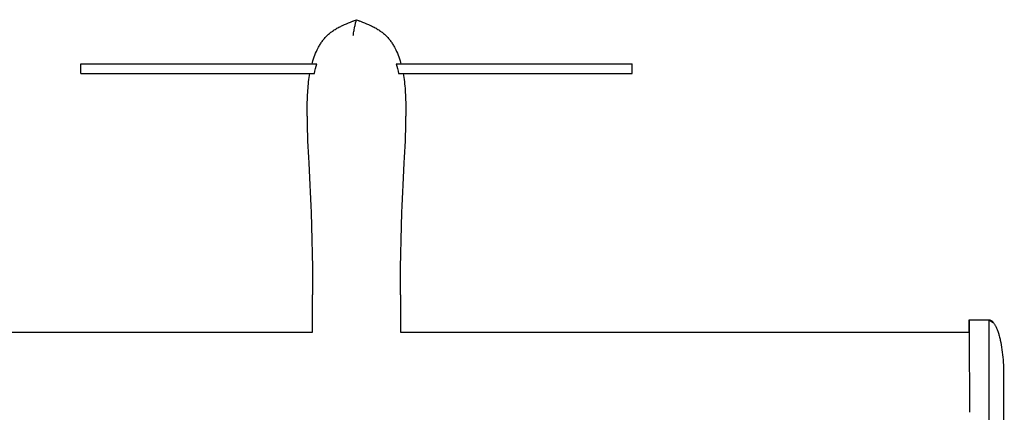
# Model space of a CAD drawing. Header units: millimetres. Extents: x -1528 to 1528, y -800 to 940.
# Tile 10 of 10: x 725 to 1528, y 334 to 655. Entities that reach past the tile are written whole.
import ezdxf

# ---------------------------------------------------------------- set-up
doc = ezdxf.new("R2010")
doc.units = ezdxf.units.MM
doc.layers.add('VISIBLE', color=7, linetype='Continuous')

msp = doc.modelspace()

# ---------------------------------------------------------------- linework, layer by layer
at = {"layer": 'VISIBLE'}
for p, q in [((988.56, 650.27), (990.14, 650.99)), ((990.14, 650.99), (991.74, 651.69)), ((991.74, 651.69), (993.36, 652.37)), ((993.36, 652.37), (994.99, 653.03)), ((994.99, 653.03), (996.63, 653.68)), ((996.63, 653.68), (999.93, 654.95)), ((996.91, 653.68), (999.93, 654.95)), ((998.7, 650.28), (998.87, 651)), ((998.87, 651), (999.04, 651.7)), ((999.04, 651.7), (999.22, 652.37)), ((999.22, 652.37), (999.57, 653.68)), ((999.57, 653.68), (999.93, 654.95)), ((999.92, 654.95), (999.93, 654.95)), ((999.93, 654.95), (1002.59, 653.68)), ((999.93, 654.95), (999.94, 654.95)), ((999.93, 654.95), (1003.23, 653.68)), ((1003.23, 653.68), (1004.87, 653.03)), ((1004.87, 653.03), (1006.5, 652.37)), ((1006.5, 652.37), (1008.12, 651.69)), ((1008.12, 651.69), (1009.72, 650.99)), ((1009.72, 650.99), (1011.3, 650.27)), ((976.54, 642.53), (977.15, 643.09)), ((977.15, 643.09), (977.79, 643.63)), ((977.79, 643.63), (978.43, 644.16)), ((978.43, 644.16), (979.09, 644.67)), ((979.09, 644.67), (979.76, 645.17)), ((979.76, 645.17), (980.44, 645.66)), ((980.44, 645.66), (981.13, 646.13)), ((981.13, 646.13), (981.83, 646.59)), ((981.83, 646.59), (982.54, 647.04)), ((982.54, 647.04), (983.27, 647.48)), ((983.27, 647.48), (984, 647.91)), ((984, 647.91), (984.74, 648.32)), ((984.74, 648.32), (985.49, 648.73)), ((985.49, 648.73), (986.25, 649.13)), ((986.25, 649.13), (987.01, 649.52)), ((987.01, 649.52), (987.79, 649.9)), ((987.79, 649.9), (988.56, 650.27)), ((997.4, 642.54), (997.47, 643.1)), ((997.47, 643.1), (997.6, 644.17)), ((997.6, 644.17), (997.75, 645.19)), ((997.75, 645.19), (997.9, 646.15)), ((997.9, 646.15), (998.05, 647.05)), ((998.05, 647.05), (998.21, 647.92)), ((998.21, 647.92), (998.37, 648.74)), ((998.37, 648.74), (998.53, 649.52)), ((998.53, 649.52), (998.7, 650.28)), ((1011.3, 650.27), (1012.07, 649.9)), ((1012.07, 649.9), (1012.85, 649.52)), ((1012.85, 649.52), (1013.61, 649.13)), ((1013.61, 649.13), (1014.37, 648.73)), ((1014.37, 648.73), (1015.12, 648.32)), ((1015.12, 648.32), (1015.86, 647.91)), ((1015.86, 647.91), (1016.59, 647.48)), ((1016.59, 647.48), (1017.32, 647.04)), ((1017.32, 647.04), (1018.03, 646.59)), ((1018.03, 646.59), (1018.73, 646.13)), ((1018.73, 646.13), (1019.42, 645.66)), ((1019.42, 645.66), (1020.1, 645.17)), ((1020.1, 645.17), (1020.77, 644.67)), ((1020.77, 644.67), (1021.43, 644.16)), ((1021.43, 644.16), (1022.07, 643.63)), ((1022.07, 643.63), (1022.71, 643.09)), ((1022.71, 643.09), (1023.32, 642.53)), ((969.79, 633.97), (970.19, 634.64)), ((970.19, 634.64), (970.61, 635.31)), ((970.61, 635.31), (971.04, 635.97)), ((971.04, 635.97), (971.48, 636.62)), ((971.48, 636.62), (971.93, 637.26)), ((971.93, 637.26), (972.39, 637.89)), ((972.39, 637.89), (972.86, 638.51)), ((972.86, 638.51), (973.34, 639.11)), ((973.34, 639.11), (973.84, 639.71)), ((973.84, 639.71), (974.34, 640.29)), ((974.34, 640.29), (974.86, 640.86)), ((974.86, 640.86), (975.39, 641.41)), ((975.39, 641.41), (975.93, 641.95)), ((975.93, 641.95), (976.54, 642.53)), ((997.33, 641.97), (997.4, 642.54)), ((1023.32, 642.53), (1023.93, 641.96)), ((1023.93, 641.96), (1024.47, 641.41)), ((1024.47, 641.41), (1025, 640.86)), ((1025, 640.86), (1025.52, 640.29)), ((1025.52, 640.29), (1026.02, 639.71)), ((1026.02, 639.71), (1026.52, 639.11)), ((1026.52, 639.11), (1027, 638.51)), ((1027, 638.51), (1027.47, 637.89)), ((1027.47, 637.89), (1027.93, 637.26)), ((1027.93, 637.26), (1028.38, 636.62)), ((1028.38, 636.62), (1028.82, 635.97)), ((1028.82, 635.97), (1029.25, 635.31)), ((1029.25, 635.31), (1029.67, 634.64)), ((1029.67, 634.64), (1030.07, 633.97)), ((965.99, 626.05), (966.59, 627.54)), ((966.59, 627.54), (967.23, 629.01)), ((967.23, 629.01), (967.91, 630.46)), ((967.91, 630.46), (968.63, 631.89)), ((968.63, 631.89), (969.01, 632.59)), ((969.01, 632.59), (969.39, 633.28)), ((969.39, 633.28), (969.79, 633.97)), ((1030.07, 633.97), (1030.47, 633.28)), ((1030.47, 633.28), (1030.85, 632.59)), ((1030.85, 632.59), (1031.23, 631.89)), ((1031.23, 631.89), (1031.95, 630.46)), ((1031.95, 630.46), (1032.63, 629.01)), ((1032.63, 629.01), (1033.27, 627.54)), ((1033.27, 627.54), (1033.87, 626.05)), ((774.94, 610.96), (774.94, 618.96)), ((774.94, 618.96), (774.95, 618.96)), ((774.94, 618.96), (774.94, 618.96)), ((774.95, 618.96), (774.98, 618.96)), ((774.98, 618.96), (775.06, 618.96)), ((775.06, 618.96), (775.16, 618.96)), ((775.16, 618.96), (775.3, 618.96)), ((775.3, 618.96), (775.47, 618.96)), ((775.47, 618.96), (775.67, 618.96)), ((775.67, 618.96), (775.91, 618.96)), ((775.91, 618.96), (776.17, 618.96)), ((776.17, 618.96), (776.46, 618.96)), ((776.46, 618.96), (776.79, 618.96)), ((776.79, 618.96), (777.14, 618.96)), ((777.14, 618.96), (777.52, 618.96)), ((777.52, 618.96), (777.92, 618.96)), ((777.92, 618.96), (778.36, 618.96)), ((778.36, 618.96), (778.82, 618.96)), ((778.82, 618.96), (779.3, 618.96)), ((779.3, 618.96), (779.81, 618.96)), ((779.81, 618.96), (780.34, 618.96)), ((780.34, 618.96), (780.9, 618.96)), ((780.9, 618.96), (781.48, 618.96)), ((781.48, 618.96), (782.08, 618.96)), ((782.08, 618.96), (782.7, 618.96)), ((782.7, 618.96), (783.35, 618.96)), ((783.35, 618.96), (784.01, 618.96)), ((784.01, 618.96), (785.4, 618.96)), ((785.4, 618.96), (786.86, 618.96)), ((786.86, 618.96), (788.39, 618.96)), ((788.39, 618.96), (789.98, 618.96)), ((789.98, 618.96), (791.63, 618.96)), ((791.63, 618.96), (793.33, 618.96)), ((793.33, 618.96), (795.08, 618.96)), ((795.08, 618.96), (796.88, 618.96)), ((796.88, 618.96), (798.71, 618.96)), ((798.71, 618.96), (800.58, 618.96)), ((800.58, 618.96), (802.47, 618.96)), ((802.47, 618.96), (804.39, 618.96)), ((804.39, 618.96), (808.28, 618.96)), ((808.28, 618.96), (812.19, 618.96)), ((812.19, 618.96), (816.1, 618.96)), ((816.1, 618.96), (818.03, 618.97)), ((818.03, 618.97), (819.95, 618.97)), ((819.95, 618.97), (821.97, 618.97)), ((821.97, 618.97), (823.96, 618.97)), ((823.96, 618.97), (825.92, 618.97)), ((825.92, 618.97), (827.87, 618.97)), ((827.87, 618.97), (829.79, 618.97)), ((829.79, 618.97), (831.68, 618.97)), ((831.68, 618.97), (833.55, 618.97)), ((833.55, 618.97), (835.41, 618.97)), ((835.41, 618.97), (837.24, 618.97)), ((837.24, 618.97), (839.05, 618.97)), ((839.05, 618.97), (840.84, 618.97)), ((840.84, 618.97), (842.61, 618.97)), ((842.61, 618.97), (844.36, 618.97)), ((844.36, 618.97), (846.09, 618.97)), ((846.09, 618.97), (849.5, 618.97)), ((849.5, 618.97), (852.84, 618.97)), ((852.84, 618.97), (856.11, 618.97)), ((856.11, 618.97), (859.33, 618.97)), ((859.33, 618.97), (862.49, 618.97)), ((862.49, 618.97), (865.59, 618.97)), ((865.59, 618.97), (868.65, 618.97)), ((868.65, 618.97), (871.66, 618.97)), ((871.66, 618.97), (874.63, 618.97)), ((874.63, 618.97), (877.56, 618.97)), ((877.56, 618.97), (880.47, 618.97)), ((880.47, 618.97), (883.34, 618.97)), ((883.34, 618.97), (886.19, 618.97)), ((886.19, 618.97), (889.02, 618.97)), ((889.02, 618.97), (891.83, 618.97)), ((891.83, 618.97), (897.42, 618.97)), ((897.42, 618.97), (903, 618.97)), ((903, 618.97), (908.59, 618.97)), ((908.59, 618.97), (914.23, 618.97)), ((914.23, 618.97), (919.95, 618.97)), ((919.95, 618.97), (922.77, 618.97)), ((922.77, 618.97), (925.62, 618.97)), ((925.62, 618.97), (928.49, 618.97)), ((928.49, 618.97), (931.38, 618.97)), ((931.38, 618.97), (934.3, 618.97)), ((934.3, 618.97), (937.24, 618.97)), ((937.24, 618.97), (943.17, 618.97)), ((943.17, 618.97), (949.18, 618.97)), ((949.18, 618.97), (955.26, 618.97)), ((955.26, 618.97), (961.39, 618.97)), ((961.39, 618.97), (967.58, 618.97)), ((963.65, 618.97), (963.93, 619.96)), ((963.93, 619.96), (964.39, 621.49)), ((964.39, 621.49), (964.89, 623.02)), ((964.89, 623.02), (965.42, 624.54)), ((965.42, 624.54), (965.99, 626.05)), ((967.01, 616.99), (967.58, 618.97)), ((967.57, 618.97), (967.58, 618.97)), ((1032.31, 618.97), (1032.89, 616.99)), ((1032.31, 618.97), (1032.32, 618.97)), ((1032.31, 618.97), (1038.5, 618.97)), ((1033.87, 626.05), (1034.44, 624.54)), ((1034.44, 624.54), (1034.97, 623.02)), ((1034.97, 623.02), (1035.47, 621.49)), ((1035.47, 621.49), (1035.93, 619.96)), ((1035.93, 619.96), (1036.21, 618.97)), ((1038.5, 618.97), (1044.63, 618.97)), ((1044.63, 618.97), (1050.71, 618.97)), ((1050.71, 618.97), (1056.72, 618.97)), ((1056.72, 618.97), (1062.66, 618.97)), ((1062.66, 618.97), (1065.6, 618.97)), ((1065.6, 618.97), (1068.51, 618.97)), ((1068.51, 618.97), (1071.41, 618.97)), ((1071.41, 618.97), (1074.28, 618.97)), ((1074.28, 618.97), (1077.12, 618.97)), ((1077.12, 618.97), (1079.94, 618.97)), ((1079.94, 618.97), (1085.66, 618.97)), ((1085.66, 618.97), (1091.3, 618.97)), ((1091.3, 618.97), (1096.9, 618.97)), ((1096.9, 618.97), (1102.47, 618.97)), ((1102.47, 618.97), (1108.07, 618.97)), ((1108.07, 618.97), (1110.88, 618.97)), ((1110.88, 618.97), (1113.71, 618.97)), ((1113.71, 618.97), (1116.56, 618.97)), ((1116.56, 618.97), (1119.43, 618.97)), ((1119.43, 618.97), (1122.33, 618.97)), ((1122.33, 618.97), (1125.27, 618.97)), ((1125.27, 618.97), (1128.24, 618.97)), ((1128.24, 618.97), (1131.25, 618.97)), ((1131.25, 618.97), (1134.31, 618.97)), ((1134.31, 618.97), (1137.41, 618.97)), ((1137.41, 618.97), (1140.57, 618.97)), ((1140.57, 618.97), (1143.78, 618.97)), ((1143.78, 618.97), (1147.06, 618.97)), ((1147.06, 618.97), (1150.4, 618.97)), ((1150.4, 618.97), (1153.81, 618.97)), ((1153.81, 618.97), (1155.54, 618.97)), ((1155.54, 618.97), (1157.29, 618.97)), ((1157.29, 618.97), (1159.06, 618.97)), ((1159.06, 618.97), (1160.85, 618.97)), ((1160.85, 618.97), (1162.66, 618.97)), ((1162.66, 618.97), (1164.49, 618.97)), ((1164.49, 618.97), (1166.34, 618.97)), ((1166.34, 618.97), (1168.21, 618.97)), ((1168.21, 618.97), (1170.11, 618.97)), ((1170.11, 618.97), (1172.02, 618.97)), ((1172.02, 618.97), (1173.97, 618.97)), ((1173.97, 618.97), (1175.93, 618.97)), ((1175.93, 618.97), (1177.92, 618.97)), ((1177.92, 618.97), (1179.93, 618.97)), ((1179.93, 618.97), (1181.85, 618.97)), ((1181.85, 618.97), (1183.79, 618.96)), ((1183.79, 618.96), (1187.69, 618.96)), ((1187.69, 618.96), (1191.61, 618.96)), ((1191.61, 618.96), (1195.49, 618.96)), ((1195.49, 618.96), (1197.41, 618.96)), ((1197.41, 618.96), (1199.3, 618.96)), ((1199.3, 618.96), (1201.17, 618.96)), ((1201.17, 618.96), (1203, 618.96)), ((1203, 618.96), (1204.79, 618.96)), ((1204.79, 618.96), (1206.55, 618.96)), ((1206.55, 618.96), (1208.25, 618.96)), ((1208.25, 618.96), (1209.9, 618.96)), ((1209.9, 618.96), (1211.49, 618.96)), ((1211.49, 618.96), (1213.02, 618.96)), ((1213.02, 618.96), (1214.48, 618.96)), ((1214.48, 618.96), (1215.86, 618.96)), ((1215.86, 618.96), (1216.53, 618.96)), ((1216.53, 618.96), (1217.17, 618.96)), ((1217.17, 618.96), (1217.79, 618.96)), ((1217.79, 618.96), (1218.39, 618.96)), ((1218.39, 618.96), (1218.97, 618.96)), ((1218.97, 618.96), (1219.53, 618.96)), ((1219.53, 618.96), (1220.06, 618.96)), ((1220.06, 618.96), (1220.57, 618.96)), ((1220.57, 618.96), (1221.05, 618.96)), ((1221.05, 618.96), (1221.51, 618.96)), ((1221.51, 618.96), (1221.94, 618.96)), ((1221.94, 618.96), (1222.35, 618.96)), ((1222.35, 618.96), (1222.73, 618.96)), ((1222.73, 618.96), (1223.08, 618.96)), ((1223.08, 618.96), (1223.4, 618.96)), ((1223.4, 618.96), (1223.69, 618.96)), ((1223.69, 618.96), (1223.96, 618.96)), ((1223.96, 618.96), (1224.19, 618.96)), ((1224.19, 618.96), (1224.39, 618.96)), ((1224.39, 618.96), (1224.56, 618.96)), ((1224.56, 618.96), (1224.7, 618.96)), ((1224.7, 618.96), (1224.81, 618.96)), ((1224.81, 618.96), (1224.88, 618.96)), ((1224.88, 618.96), (1224.91, 618.96)), ((1224.91, 618.96), (1224.92, 618.96)), ((1224.92, 610.96), (1224.92, 618.96)), ((1224.92, 618.96), (1224.92, 618.96)), ((774.94, 610.96), (774.95, 610.96)), ((774.94, 610.96), (774.98, 610.96)), ((774.95, 610.96), (774.98, 610.96)), ((774.98, 610.96), (775.04, 610.96)), ((774.98, 610.96), (775.06, 610.96)), ((775.04, 610.96), (775.15, 610.96)), ((775.06, 610.96), (775.16, 610.96)), ((775.15, 610.96), (775.29, 610.96)), ((775.16, 610.96), (775.3, 610.96)), ((775.29, 610.96), (775.46, 610.96)), ((775.3, 610.96), (775.47, 610.96)), ((775.46, 610.96), (775.66, 610.96)), ((775.47, 610.96), (775.67, 610.96)), ((775.66, 610.96), (775.9, 610.96)), ((775.67, 610.96), (775.91, 610.96)), ((775.9, 610.96), (776.16, 610.96)), ((775.91, 610.96), (776.17, 610.96)), ((776.16, 610.96), (776.46, 610.96)), ((776.17, 610.96), (776.46, 610.96)), ((776.46, 610.96), (776.79, 610.96)), ((776.46, 610.96), (776.79, 610.96)), ((776.79, 610.96), (777.15, 610.96)), ((776.79, 610.96), (777.14, 610.96)), ((777.14, 610.96), (777.52, 610.96)), ((777.15, 610.96), (777.54, 610.95)), ((777.52, 610.96), (777.92, 610.96)), ((777.54, 610.95), (777.95, 610.95)), ((777.92, 610.96), (778.36, 610.96)), ((777.95, 610.95), (778.39, 610.95)), ((778.36, 610.96), (778.82, 610.96)), ((778.39, 610.95), (778.86, 610.95)), ((778.82, 610.96), (779.3, 610.96)), ((778.86, 610.95), (779.36, 610.95)), ((779.3, 610.96), (779.81, 610.96)), ((779.36, 610.95), (779.88, 610.95)), ((779.81, 610.96), (780.34, 610.96)), ((779.88, 610.95), (780.43, 610.95)), ((780.34, 610.96), (780.9, 610.96)), ((780.43, 610.95), (781, 610.95)), ((780.9, 610.96), (781.48, 610.96)), ((781, 610.95), (781.59, 610.95)), ((781.48, 610.96), (782.08, 610.96)), ((781.59, 610.95), (782.21, 610.95)), ((782.08, 610.96), (782.7, 610.96)), ((782.21, 610.95), (782.84, 610.95)), ((782.7, 610.96), (783.35, 610.96)), ((782.84, 610.95), (783.5, 610.95)), ((783.35, 610.96), (784.01, 610.96)), ((783.5, 610.95), (784.19, 610.95)), ((784.01, 610.96), (785.4, 610.96)), ((784.19, 610.95), (784.89, 610.95)), ((784.89, 610.95), (786.35, 610.95)), ((785.4, 610.96), (786.86, 610.96)), ((786.35, 610.95), (787.88, 610.95)), ((786.86, 610.96), (788.39, 610.96)), ((787.88, 610.95), (789.48, 610.95)), ((788.39, 610.96), (789.98, 610.96)), ((789.48, 610.95), (791.14, 610.95)), ((789.98, 610.96), (791.63, 610.96)), ((791.14, 610.95), (792.86, 610.95)), ((791.63, 610.96), (793.33, 610.96)), ((792.86, 610.95), (794.63, 610.95)), ((793.33, 610.96), (795.08, 610.96)), ((794.63, 610.95), (796.45, 610.95)), ((795.08, 610.96), (796.88, 610.96)), ((796.45, 610.95), (798.31, 610.95)), ((796.88, 610.96), (798.71, 610.96)), ((798.31, 610.95), (800.2, 610.95)), ((798.71, 610.96), (800.58, 610.96)), ((800.2, 610.95), (802.13, 610.95)), ((800.58, 610.96), (802.47, 610.96)), ((802.13, 610.95), (804.08, 610.95)), ((802.47, 610.96), (804.39, 610.96)), ((804.08, 610.95), (808.03, 610.95)), ((804.39, 610.96), (808.28, 610.96)), ((808.03, 610.95), (812.02, 610.95)), ((808.28, 610.96), (812.19, 610.97)), ((812.02, 610.95), (816, 610.95)), ((812.19, 610.97), (816.1, 610.97)), ((816, 610.95), (817.97, 610.95)), ((816.1, 610.97), (818.03, 610.97)), ((817.97, 610.95), (819.93, 610.95)), ((818.03, 610.97), (819.95, 610.97)), ((819.93, 610.95), (821.93, 610.95)), ((819.95, 610.97), (821.97, 610.97)), ((821.93, 610.95), (823.9, 610.95)), ((821.97, 610.97), (823.96, 610.97)), ((823.9, 610.95), (825.85, 610.95)), ((823.96, 610.97), (825.92, 610.97)), ((825.85, 610.95), (827.78, 610.95)), ((825.92, 610.97), (827.87, 610.97)), ((827.78, 610.95), (829.69, 610.94)), ((827.87, 610.97), (829.79, 610.97)), ((829.69, 610.94), (831.57, 610.94)), ((829.79, 610.97), (831.68, 610.97)), ((831.57, 610.94), (833.44, 610.94)), ((831.68, 610.97), (833.55, 610.97)), ((833.44, 610.94), (835.28, 610.94)), ((833.55, 610.97), (835.41, 610.97)), ((835.28, 610.94), (837.1, 610.94)), ((835.41, 610.97), (837.24, 610.97)), ((837.1, 610.94), (838.9, 610.94)), ((837.24, 610.97), (839.05, 610.97)), ((838.9, 610.94), (840.68, 610.94)), ((839.05, 610.97), (840.84, 610.97)), ((840.68, 610.94), (842.45, 610.94)), ((840.84, 610.97), (842.61, 610.97)), ((842.45, 610.94), (844.19, 610.94)), ((842.61, 610.97), (844.36, 610.97)), ((844.19, 610.94), (845.92, 610.94)), ((844.36, 610.97), (846.09, 610.97)), ((845.92, 610.94), (847.62, 610.94)), ((846.09, 610.97), (849.5, 610.97)), ((847.62, 610.94), (849.31, 610.94)), ((849.31, 610.94), (850.99, 610.94)), ((849.5, 610.97), (852.84, 610.97)), ((850.99, 610.94), (852.65, 610.94)), ((852.65, 610.94), (855.92, 610.94)), ((852.84, 610.97), (856.11, 610.97)), ((855.92, 610.94), (859.13, 610.94)), ((856.11, 610.97), (859.33, 610.97)), ((859.13, 610.94), (862.28, 610.94)), ((859.33, 610.97), (862.49, 610.97)), ((862.28, 610.94), (865.39, 610.94)), ((862.49, 610.97), (865.59, 610.97)), ((865.39, 610.94), (868.45, 610.94)), ((865.59, 610.97), (868.65, 610.97)), ((868.45, 610.94), (871.46, 610.94)), ((868.65, 610.97), (871.66, 610.97)), ((871.46, 610.94), (874.44, 610.94)), ((871.66, 610.97), (874.63, 610.97)), ((874.44, 610.94), (877.38, 610.94)), ((874.63, 610.97), (877.56, 610.97)), ((877.38, 610.94), (880.29, 610.94)), ((877.56, 610.97), (880.47, 610.97)), ((880.29, 610.94), (883.17, 610.94)), ((880.47, 610.97), (883.34, 610.97)), ((883.17, 610.94), (886.03, 610.94)), ((883.34, 610.97), (886.19, 610.97)), ((886.03, 610.94), (888.87, 610.94)), ((886.19, 610.97), (889.02, 610.97)), ((888.87, 610.94), (891.69, 610.94)), ((889.02, 610.97), (891.83, 610.97)), ((891.69, 610.94), (894.5, 610.94)), ((891.83, 610.97), (897.42, 610.97)), ((894.5, 610.94), (897.3, 610.94)), ((897.3, 610.94), (902.9, 610.94)), ((897.42, 610.97), (903, 610.97)), ((902.9, 610.94), (908.52, 610.94)), ((903, 610.97), (908.59, 610.97)), ((908.52, 610.94), (914.18, 610.94)), ((908.59, 610.97), (914.23, 610.97)), ((914.18, 610.94), (917.03, 610.94)), ((914.23, 610.97), (917.08, 610.97)), ((917.03, 610.94), (919.91, 610.94)), ((917.08, 610.97), (919.95, 610.97)), ((919.91, 610.94), (922.77, 610.94)), ((919.95, 610.97), (922.66, 610.97)), ((922.66, 610.97), (925.39, 610.97)), ((922.77, 610.94), (925.65, 610.94)), ((925.39, 610.97), (928.14, 610.97)), ((925.65, 610.94), (928.55, 610.94)), ((928.14, 610.97), (930.92, 610.97)), ((928.55, 610.94), (931.48, 610.94)), ((930.92, 610.97), (933.71, 610.97)), ((931.48, 610.94), (934.42, 610.94)), ((933.71, 610.97), (936.53, 610.97)), ((934.42, 610.94), (937.39, 610.94)), ((936.53, 610.97), (942.22, 610.97)), ((937.39, 610.94), (943.39, 610.94)), ((942.22, 610.97), (947.98, 610.97)), ((943.39, 610.94), (949.47, 610.94)), ((947.98, 610.97), (953.8, 610.97)), ((949.47, 610.94), (955.61, 610.94)), ((953.8, 610.97), (959.67, 610.97)), ((955.61, 610.94), (961.8, 610.94)), ((959.67, 610.97), (965.6, 610.97)), ((961.6, 609.51), (961.85, 610.96)), ((961.8, 610.94), (961.85, 610.94)), ((961.85, 610.96), (961.85, 610.96)), ((961.85, 610.96), (961.85, 610.96)), ((961.85, 610.96), (961.87, 610.96)), ((961.87, 610.96), (961.93, 610.96)), ((961.93, 610.96), (962.03, 610.96)), ((962.03, 610.96), (962.17, 610.96)), ((962.17, 610.96), (962.35, 610.96)), ((962.35, 610.96), (962.57, 610.96)), ((962.57, 610.96), (962.83, 610.96)), ((962.83, 610.96), (963.12, 610.96)), ((963.12, 610.96), (963.45, 610.96)), ((963.45, 610.96), (963.82, 610.96)), ((963.82, 610.96), (964.22, 610.97)), ((964.22, 610.97), (964.65, 610.97)), ((964.65, 610.97), (965.11, 610.97)), ((965.11, 610.97), (965.6, 610.97)), ((965.6, 610.97), (966.02, 612.99)), ((966.02, 612.99), (966.49, 614.99)), ((966.49, 614.99), (967.01, 616.99)), ((1032.89, 616.99), (1033.41, 614.99)), ((1033.41, 614.99), (1033.88, 612.99)), ((1033.88, 612.99), (1034.3, 610.97)), ((1034.3, 610.97), (1034.71, 610.97)), ((1034.3, 610.97), (1040.22, 610.97)), ((1034.71, 610.97), (1035.11, 610.97)), ((1035.11, 610.97), (1035.48, 610.97)), ((1035.48, 610.97), (1035.83, 610.97)), ((1035.83, 610.97), (1036.16, 610.96)), ((1036.16, 610.96), (1036.46, 610.96)), ((1036.46, 610.96), (1036.73, 610.96)), ((1036.73, 610.96), (1036.98, 610.96)), ((1036.98, 610.96), (1037.21, 610.96)), ((1037.21, 610.96), (1037.4, 610.96)), ((1037.4, 610.96), (1037.57, 610.96)), ((1037.57, 610.96), (1037.72, 610.96)), ((1037.72, 610.96), (1037.83, 610.96)), ((1037.83, 610.96), (1037.92, 610.96)), ((1037.92, 610.96), (1037.98, 610.96)), ((1037.98, 610.96), (1038.01, 610.96)), ((1038.01, 610.96), (1038.26, 609.51)), ((1038.01, 610.96), (1038.01, 610.96)), ((1038.01, 610.94), (1038.02, 610.94)), ((1038.02, 610.94), (1044.21, 610.94)), ((1040.22, 610.97), (1046.1, 610.97)), ((1044.21, 610.94), (1050.35, 610.94)), ((1046.1, 610.97), (1051.92, 610.97)), ((1050.35, 610.94), (1056.42, 610.94)), ((1051.92, 610.97), (1057.68, 610.97)), ((1056.42, 610.94), (1062.42, 610.94)), ((1057.68, 610.97), (1063.37, 610.97)), ((1062.42, 610.94), (1065.39, 610.94)), ((1063.37, 610.97), (1066.18, 610.97)), ((1065.39, 610.94), (1068.34, 610.94)), ((1066.18, 610.97), (1068.98, 610.97)), ((1068.34, 610.94), (1071.26, 610.94)), ((1068.98, 610.97), (1071.75, 610.97)), ((1071.26, 610.94), (1074.17, 610.94)), ((1071.75, 610.97), (1074.51, 610.97)), ((1074.17, 610.94), (1077.05, 610.94)), ((1074.51, 610.97), (1077.24, 610.97)), ((1077.05, 610.94), (1079.9, 610.94)), ((1077.24, 610.97), (1079.94, 610.97)), ((1079.9, 610.94), (1082.78, 610.94)), ((1079.94, 610.97), (1082.82, 610.97)), ((1082.78, 610.94), (1085.64, 610.94)), ((1082.82, 610.97), (1085.66, 610.97)), ((1085.64, 610.94), (1091.3, 610.94)), ((1085.66, 610.97), (1091.3, 610.97)), ((1091.3, 610.97), (1096.9, 610.97)), ((1091.3, 610.94), (1096.91, 610.94)), ((1096.9, 610.97), (1102.47, 610.97)), ((1096.91, 610.94), (1102.51, 610.94)), ((1102.47, 610.97), (1108.07, 610.97)), ((1102.51, 610.94), (1105.31, 610.94)), ((1105.31, 610.94), (1108.12, 610.94)), ((1108.07, 610.97), (1110.88, 610.97)), ((1108.12, 610.94), (1110.94, 610.94)), ((1110.88, 610.97), (1113.71, 610.97)), ((1110.94, 610.94), (1113.78, 610.94)), ((1113.71, 610.97), (1116.56, 610.97)), ((1113.78, 610.94), (1116.64, 610.94)), ((1116.56, 610.97), (1119.43, 610.97)), ((1116.64, 610.94), (1119.52, 610.94)), ((1119.43, 610.97), (1122.33, 610.97)), ((1119.52, 610.94), (1122.43, 610.94)), ((1122.33, 610.97), (1125.27, 610.97)), ((1122.43, 610.94), (1125.37, 610.94)), ((1125.27, 610.97), (1128.24, 610.97)), ((1125.37, 610.94), (1128.35, 610.94)), ((1128.24, 610.97), (1131.25, 610.97)), ((1128.35, 610.94), (1131.36, 610.94)), ((1131.25, 610.97), (1134.31, 610.97)), ((1131.36, 610.94), (1134.42, 610.94)), ((1134.31, 610.97), (1137.41, 610.97)), ((1134.42, 610.94), (1137.53, 610.94)), ((1137.41, 610.97), (1140.57, 610.97)), ((1137.53, 610.94), (1140.68, 610.94)), ((1140.57, 610.97), (1143.78, 610.97)), ((1140.68, 610.94), (1143.89, 610.94)), ((1143.78, 610.97), (1147.06, 610.97)), ((1143.89, 610.94), (1147.17, 610.94)), ((1147.06, 610.97), (1150.4, 610.97)), ((1147.17, 610.94), (1148.82, 610.94)), ((1148.82, 610.94), (1150.5, 610.94)), ((1150.4, 610.97), (1153.81, 610.97)), ((1150.5, 610.94), (1152.19, 610.94)), ((1152.19, 610.94), (1153.9, 610.94)), ((1153.81, 610.97), (1155.54, 610.97)), ((1153.9, 610.94), (1155.63, 610.94)), ((1155.54, 610.97), (1157.29, 610.97)), ((1155.63, 610.94), (1157.37, 610.94)), ((1157.29, 610.97), (1159.06, 610.97)), ((1157.37, 610.94), (1159.13, 610.94)), ((1159.06, 610.97), (1160.85, 610.97)), ((1159.13, 610.94), (1160.91, 610.94)), ((1160.85, 610.97), (1162.66, 610.97)), ((1160.91, 610.94), (1162.72, 610.94)), ((1162.66, 610.97), (1164.49, 610.97)), ((1162.72, 610.94), (1164.54, 610.94)), ((1164.49, 610.97), (1166.34, 610.97)), ((1164.54, 610.94), (1166.38, 610.94)), ((1166.34, 610.97), (1168.21, 610.97)), ((1166.38, 610.94), (1168.24, 610.94)), ((1168.21, 610.97), (1170.11, 610.97)), ((1168.24, 610.94), (1170.13, 610.94)), ((1170.11, 610.97), (1172.02, 610.97)), ((1170.13, 610.94), (1172.04, 610.95)), ((1172.02, 610.97), (1173.97, 610.97)), ((1172.04, 610.95), (1173.97, 610.95)), ((1173.97, 610.97), (1175.93, 610.97)), ((1173.97, 610.95), (1175.92, 610.95)), ((1175.92, 610.95), (1177.9, 610.95)), ((1175.93, 610.97), (1177.92, 610.97)), ((1177.9, 610.95), (1179.9, 610.95)), ((1177.92, 610.97), (1179.93, 610.97)), ((1179.9, 610.95), (1181.85, 610.95)), ((1179.93, 610.97), (1181.85, 610.97)), ((1181.85, 610.97), (1183.79, 610.97)), ((1181.85, 610.95), (1183.83, 610.95)), ((1183.79, 610.97), (1187.69, 610.97)), ((1183.83, 610.95), (1187.81, 610.95)), ((1187.69, 610.97), (1191.61, 610.96)), ((1187.81, 610.95), (1191.8, 610.95)), ((1191.61, 610.96), (1195.49, 610.96)), ((1191.8, 610.95), (1195.76, 610.95)), ((1195.49, 610.96), (1197.41, 610.96)), ((1195.76, 610.95), (1197.71, 610.95)), ((1197.41, 610.96), (1199.3, 610.96)), ((1197.71, 610.95), (1199.63, 610.95)), ((1199.3, 610.96), (1201.17, 610.96)), ((1199.63, 610.95), (1201.53, 610.95)), ((1201.17, 610.96), (1203, 610.96)), ((1201.53, 610.95), (1203.38, 610.95)), ((1203, 610.96), (1204.79, 610.96)), ((1203.38, 610.95), (1205.2, 610.95)), ((1204.79, 610.96), (1206.55, 610.96)), ((1205.2, 610.95), (1206.98, 610.95)), ((1206.55, 610.96), (1208.25, 610.96)), ((1206.98, 610.95), (1208.7, 610.95)), ((1208.25, 610.96), (1209.9, 610.96)), ((1208.7, 610.95), (1210.36, 610.95)), ((1209.9, 610.96), (1211.49, 610.96)), ((1210.36, 610.95), (1211.96, 610.95)), ((1211.49, 610.96), (1213.02, 610.96)), ((1211.96, 610.95), (1213.5, 610.95)), ((1213.02, 610.96), (1214.48, 610.96)), ((1213.5, 610.95), (1214.96, 610.95)), ((1214.48, 610.96), (1215.86, 610.96)), ((1214.96, 610.95), (1215.66, 610.95)), ((1215.66, 610.95), (1216.34, 610.95)), ((1215.86, 610.96), (1216.53, 610.96)), ((1216.34, 610.95), (1217, 610.95)), ((1216.53, 610.96), (1217.17, 610.96)), ((1217, 610.95), (1217.64, 610.95)), ((1217.17, 610.96), (1217.79, 610.96)), ((1217.64, 610.95), (1218.26, 610.95)), ((1217.79, 610.96), (1218.39, 610.96)), ((1218.26, 610.95), (1218.85, 610.95)), ((1218.39, 610.96), (1218.97, 610.96)), ((1218.85, 610.95), (1219.42, 610.95)), ((1218.97, 610.96), (1219.53, 610.96)), ((1219.42, 610.95), (1219.97, 610.95)), ((1219.53, 610.96), (1220.06, 610.96)), ((1219.97, 610.95), (1220.49, 610.95)), ((1220.06, 610.96), (1220.57, 610.96)), ((1220.49, 610.95), (1220.99, 610.95)), ((1220.57, 610.96), (1221.05, 610.96)), ((1220.99, 610.95), (1221.46, 610.95)), ((1221.05, 610.96), (1221.51, 610.96)), ((1221.46, 610.95), (1221.9, 610.95)), ((1221.51, 610.96), (1221.94, 610.96)), ((1221.9, 610.95), (1222.32, 610.95)), ((1221.94, 610.96), (1222.35, 610.96)), ((1222.32, 610.95), (1222.7, 610.96)), ((1222.35, 610.96), (1222.73, 610.96)), ((1222.7, 610.96), (1223.06, 610.96)), ((1222.73, 610.96), (1223.08, 610.96)), ((1223.06, 610.96), (1223.39, 610.96)), ((1223.08, 610.96), (1223.4, 610.96)), ((1223.39, 610.96), (1223.69, 610.96)), ((1223.4, 610.96), (1223.69, 610.96)), ((1223.69, 610.96), (1223.96, 610.96)), ((1223.69, 610.96), (1223.96, 610.96)), ((1223.96, 610.96), (1224.2, 610.96)), ((1223.96, 610.96), (1224.19, 610.96)), ((1224.19, 610.96), (1224.39, 610.96)), ((1224.2, 610.96), (1224.4, 610.96)), ((1224.39, 610.96), (1224.56, 610.96)), ((1224.4, 610.96), (1224.57, 610.96)), ((1224.56, 610.96), (1224.7, 610.96)), ((1224.57, 610.96), (1224.71, 610.96)), ((1224.7, 610.96), (1224.81, 610.96)), ((1224.71, 610.96), (1224.81, 610.96)), ((1224.81, 610.96), (1224.88, 610.96)), ((1224.81, 610.96), (1224.88, 610.96)), ((1224.88, 610.96), (1224.92, 610.96)), ((1224.88, 610.96), (1224.91, 610.96)), ((1224.91, 610.96), (1224.92, 610.96)), ((960.51, 600.75), (960.68, 602.51)), ((960.68, 602.51), (960.87, 604.26)), ((960.87, 604.26), (961.09, 606.01)), ((961.09, 606.01), (961.33, 607.76)), ((961.33, 607.76), (961.6, 609.51)), ((1038.26, 609.51), (1038.53, 607.76)), ((1038.53, 607.76), (1038.77, 606.01)), ((1038.77, 606.01), (1038.99, 604.26)), ((1038.99, 604.26), (1039.18, 602.51)), ((1039.18, 602.51), (1039.35, 600.75)), ((960.02, 593.72), (960.12, 595.48)), ((960.12, 595.48), (960.23, 597.24)), ((960.23, 597.24), (960.36, 599)), ((960.36, 599), (960.51, 600.75)), ((1039.35, 600.75), (1039.5, 599)), ((1039.5, 599), (1039.63, 597.24)), ((1039.63, 597.24), (1039.74, 595.48)), ((1039.74, 595.48), (1039.84, 593.72)), ((959.7, 585.23), (959.76, 587.47)), ((959.76, 587.47), (959.84, 589.72)), ((959.84, 589.72), (959.94, 591.96)), ((959.94, 591.96), (960.02, 593.72)), ((1039.84, 593.72), (1039.93, 591.96)), ((1039.93, 591.96), (1040.02, 589.72)), ((1040.02, 589.72), (1040.1, 587.47)), ((1040.1, 587.47), (1040.16, 585.23)), ((959.6, 578.49), (959.62, 580.74)), ((959.6, 576.24), (959.6, 578.49)), ((959.62, 580.74), (959.65, 582.98)), ((959.65, 582.98), (959.7, 585.23)), ((1040.16, 585.23), (1040.21, 582.98)), ((1040.21, 582.98), (1040.24, 580.74)), ((1040.24, 580.74), (1040.26, 578.49)), ((1040.26, 578.49), (1040.26, 576.24)), ((959.6, 576.24), (959.61, 573.99)), ((959.61, 573.99), (959.63, 571.74)), ((959.63, 571.74), (959.66, 569.49)), ((1040.2, 569.49), (1040.23, 571.74)), ((1040.23, 571.74), (1040.25, 573.99)), ((1040.25, 573.99), (1040.26, 576.24)), ((959.66, 569.49), (959.7, 567.24)), ((959.7, 567.24), (959.76, 564.99)), ((959.76, 564.99), (959.89, 560.49)), ((1039.97, 560.49), (1040.1, 564.99)), ((1040.1, 564.99), (1040.16, 567.24)), ((1040.16, 567.24), (1040.2, 569.49)), ((959.89, 560.49), (960.06, 555.99)), ((960.06, 555.99), (960.25, 551.48)), ((1039.61, 551.48), (1039.8, 555.99)), ((1039.8, 555.99), (1039.97, 560.49)), ((960.25, 551.48), (960.47, 546.98)), ((960.47, 546.98), (960.7, 542.47)), ((1039.16, 542.47), (1039.39, 546.98)), ((1039.39, 546.98), (1039.61, 551.48)), ((960.7, 542.47), (960.94, 537.97)), ((1038.92, 537.97), (1039.16, 542.47)), ((960.94, 537.97), (961.94, 519.96)), ((1037.93, 519.96), (1038.92, 537.97)), ((961.94, 519.96), (962.21, 514.35)), ((962.21, 514.35), (962.47, 508.73)), ((1037.39, 508.73), (1037.65, 514.35)), ((1037.65, 514.35), (1037.93, 519.96)), ((962.47, 508.73), (962.71, 503.13)), ((1037.15, 503.13), (1037.39, 508.73)), ((962.71, 503.13), (962.92, 497.52)), ((1036.94, 497.52), (1037.15, 503.13)), ((962.92, 497.52), (963.29, 486.31)), ((1036.57, 486.31), (1036.94, 497.52)), ((963.29, 486.31), (963.59, 475.12)), ((1036.27, 475.12), (1036.57, 486.31)), ((963.59, 475.12), (963.81, 463.92)), ((1036.05, 463.92), (1036.27, 475.12)), ((963.81, 463.92), (963.97, 452.73)), ((1035.89, 452.73), (1036.05, 463.92)), ((963.97, 452.73), (964.07, 441.53)), ((1035.79, 441.53), (1035.89, 452.73)), ((964.07, 441.53), (964.1, 430.32)), ((1035.76, 430.32), (1035.79, 441.53)), ((964.09, 419.1), (964.1, 430.32)), ((1035.76, 430.32), (1035.77, 419.1)), ((964.03, 407.87), (964.09, 419.1)), ((1035.77, 419.1), (1035.83, 407.87)), ((1499.86, 400), (1499.86, 409.96)), ((1499.86, 409.96), (1499.87, 400)), ((1499.86, 409.96), (1515.86, 409.96)), ((1515.86, 409.94), (1515.86, 409.96)), ((1515.86, 409.96), (1516.47, -300.09)), ((1515.86, 409.96), (1519.44, 407.91)), ((1515.86, 409.96), (1519.16, 408.22)), ((1515.86, 409.96), (1518.88, 408.51)), ((1515.86, 409.96), (1518.6, 408.77)), ((1515.86, 409.96), (1518.32, 409)), ((1515.86, 409.96), (1518.04, 409.21)), ((1515.86, 409.96), (1517.76, 409.39)), ((1515.86, 409.96), (1517.48, 409.54)), ((1515.86, 409.96), (1517.21, 409.67)), ((1515.86, 409.96), (1516.93, 409.78)), ((1515.86, 409.96), (1516.12, 409.95)), ((1516.12, 409.95), (1516.66, 409.86)), ((1516.12, 409.95), (1516.39, 409.92)), ((1516.12, 409.95), (1516.39, 409.92)), ((1516.39, 409.92), (1516.66, 409.86)), ((1516.39, 409.92), (1516.66, 409.86)), ((1516.66, 409.86), (1516.93, 409.78)), ((1516.66, 409.86), (1516.93, 409.78)), ((1516.93, 409.78), (1517.21, 409.67)), ((963.96, 400), (964.03, 407.87)), ((1035.83, 407.87), (1035.9, 400)), ((1517.21, 409.67), (1517.48, 409.54)), ((1517.48, 409.54), (1517.76, 409.39)), ((1517.48, 409.54), (1517.76, 409.39)), ((1517.76, 409.39), (1518.04, 409.21)), ((1518.04, 409.21), (1518.32, 409)), ((1518.04, 409.21), (1518.32, 409)), ((1518.32, 409), (1518.6, 408.77)), ((1518.32, 409), (1518.6, 408.77)), ((1518.6, 408.77), (1518.88, 408.51)), ((1518.6, 408.77), (1518.88, 408.51)), ((1518.88, 408.51), (1519.16, 408.22)), ((1519.16, 408.22), (1519.44, 407.91)), ((1519.44, 407.91), (1519.72, 407.57)), ((1519.72, 407.57), (1520, 407.2)), ((1520, 407.2), (1520.27, 406.8)), ((1520, 407.2), (1520.27, 406.8)), ((1520.27, 406.8), (1520.55, 406.37)), ((1520.27, 406.8), (1520.55, 406.37)), ((1520.55, 406.37), (1520.83, 405.92)), ((1520.55, 406.37), (1520.83, 405.92)), ((1520.83, 405.92), (1521.1, 405.44)), ((1521.1, 405.44), (1521.37, 404.93)), ((1521.37, 404.93), (1521.64, 404.39)), ((1521.64, 404.39), (1521.9, 403.83)), ((1521.9, 403.83), (1522.17, 403.24)), ((1522.17, 403.24), (1522.42, 402.62)), ((1522.42, 402.62), (1522.68, 401.97)), ((1522.68, 401.97), (1522.93, 401.3)), ((435.94, 400), (963.96, 400)), ((1035.9, 400), (1499.9, 400)), ((1499.9, 400), (1499.9, 399.97)), ((1499.9, 400), (1499.9, 400)), ((1499.9, 399.97), (1499.9, 399.9)), ((1499.9, 399.9), (1499.9, 399.78)), ((1499.9, 399.78), (1499.9, 399.62)), ((1499.9, 399.62), (1499.9, 399.42)), ((1499.9, 399.42), (1499.9, 399.18)), ((1499.9, 399.18), (1499.9, 398.92)), ((1499.9, 398.92), (1499.9, 398.62)), ((1499.9, 398.62), (1499.9, 398.29)), ((1499.9, 398.29), (1499.9, 397.94)), ((1499.9, 397.94), (1499.9, 397.57)), ((1499.9, 397.57), (1499.91, 396.78)), ((1499.91, 396.78), (1499.91, 395.94)), ((1499.91, 395.94), (1499.91, 395.19)), ((1499.91, 395.19), (1499.91, 394.42)), ((1499.91, 394.42), (1499.91, 393.64)), ((1499.91, 393.64), (1499.91, 392.84)), ((1522.93, 401.3), (1523.18, 400.61)), ((1523.18, 400.61), (1523.42, 399.88)), ((1523.42, 399.88), (1523.66, 399.14)), ((1523.66, 399.14), (1523.89, 398.37)), ((1523.89, 398.37), (1524.12, 397.58)), ((1524.12, 397.58), (1524.35, 396.77)), ((1524.35, 396.77), (1524.56, 395.93)), ((1524.56, 395.93), (1524.77, 395.07)), ((1524.77, 395.07), (1524.98, 394.2)), ((1524.98, 394.2), (1525.18, 393.3)), ((1499.91, 392.84), (1499.91, 392.03)), ((1499.91, 392.03), (1499.91, 391.2)), ((1499.91, 391.2), (1499.91, 390.36)), ((1499.91, 390.36), (1499.91, 389.51)), ((1499.91, 389.51), (1499.91, 388.65)), ((1499.91, 388.65), (1499.92, 387.77)), ((1499.92, 387.77), (1499.92, 386)), ((1499.92, 386), (1499.92, 384.21)), ((1525.18, 393.3), (1525.56, 391.46)), ((1525.56, 391.46), (1525.91, 389.56)), ((1525.91, 389.56), (1526.23, 387.6)), ((1526.23, 387.6), (1526.52, 385.6)), ((1499.92, 384.21), (1499.92, 382.39)), ((1499.92, 382.39), (1499.92, 379.67)), ((1499.92, 379.67), (1499.92, 376.93)), ((1526.52, 385.6), (1526.79, 383.56)), ((1526.79, 383.56), (1527.02, 381.49)), ((1527.02, 381.49), (1527.23, 379.4)), ((1527.23, 379.4), (1527.4, 377.3)), ((1499.92, 376.93), (1499.92, 374.17)), ((1499.92, 374.17), (1499.92, 371.4)), ((1499.92, 371.4), (1499.92, 368.6)), ((1527.4, 377.3), (1527.55, 375.2)), ((1527.55, 375.2), (1527.67, 373.11)), ((1527.67, 373.11), (1527.76, 371.02)), ((1527.67, 373.11), (1527.76, 371.02)), ((1527.76, 371.02), (1527.82, 368.96)), ((1499.92, 368.6), (1499.93, 365.8)), ((1499.93, 365.8), (1499.93, 362.98)), ((1499.93, 362.98), (1499.93, 360.15)), ((1527.82, 368.96), (1527.86, 366.92)), ((1527.86, 366.92), (1527.87, 364.91)), ((1527.87, 364.89), (1527.87, 364.91)), ((1527.87, 364.91), (1528.46, -303.29)), ((1499.93, 360.15), (1499.93, 358.33)), ((1499.93, 358.33), (1499.93, 356.51)), ((1499.93, 356.51), (1499.93, 352.86)), ((1499.93, 352.86), (1499.93, 349.19)), ((1499.93, 349.19), (1499.93, 345.52)), ((1499.93, 345.52), (1499.93, 341.84)), ((1499.93, 341.84), (1499.93, 338.15)), ((1499.93, 338.15), (1499.93, 334.46))]:
    msp.add_line(p, q, dxfattribs=at)

doc.saveas('drawing.dxf')
